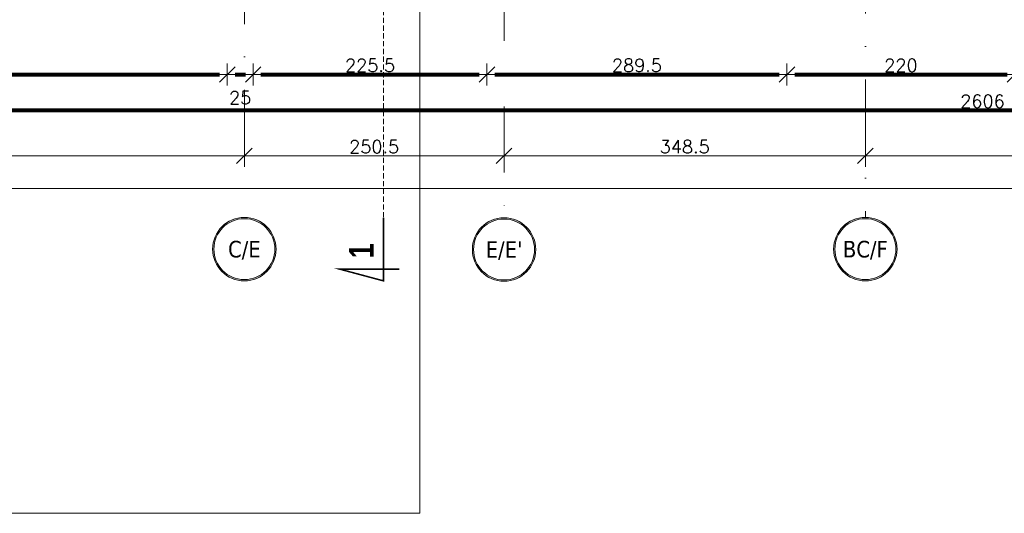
# Model space of a CAD drawing. Header units: metres. Extents: x 7408630 to 15602436, y 5561464 to 13303678.
# Tile 12 of 256: x 7414145 to 7415095, y 5561550 to 5562027. Entities that reach past the tile are written whole.
import ezdxf
from ezdxf.enums import TextEntityAlignment as Align

# ---------------------------------------------------------------- set-up
doc = ezdxf.new("R2010")
doc.units = ezdxf.units.M
doc.header["$MEASUREMENT"] = 0
doc.linetypes.add('CARKOVANA', pattern=[7.5, 5, -2.5])
doc.linetypes.add('DASHDOT', pattern=[25.4, 12.7, -6.35, 0, -6.35])
for name, color, linetype, lineweight in [('!! 0_ Opis', 8, 'Continuous', 13), ('!! 0_Opis_pom', 9, 'Continuous', 13), ('!! 0_Osie', 1, 'DASHDOT', 13), ('!! 1_OPIS POM NOWE', 140, 'Continuous', 5), ('!! wymiary osi', 250, 'Continuous', 5), ('0-osie-liniA', 14, 'DASHDOT', 5), ('0-osie-tx', 66, 'Continuous', 9), ('Granica', 112, 'Continuous', 80)]:
    doc.layers.add(name, color=color, linetype=linetype, lineweight=lineweight)
doc.layers.add('!! 0_ramki', color=66, linetype='Continuous', lineweight=9, plot=False)
doc.layers.add('!! 1_Wyburzenia', color=252, linetype='CARKOVANA', lineweight=13, true_color=0x696969)
doc.styles.add('ARIAL', font='tahoma.ttf')
doc.styles.add('STYLE7', font='ARIALNB.TTF')
doc.styles.add('TAHOMA', font='tahoma.ttf')
doc.styles.add('TXT', font='simplex.shx')
doc.dimstyles.new('DIM50', dxfattribs={"dimscale": 5, "dimtxt": 2, "dimasz": 1, "dimexe": 0, "dimexo": 0, "dimgap": 0.5, "dimtad": 1, "dimdec": 4, "dimrnd": 0.5, "dimdsep": 46, "dimtxsty": 'TXT', "dimblk": 'TICK1', "dimblk1": 'TICK1', "dimblk2": 'TICK1', "dimsah": 1, "dimcen": 0, "dimse1": 1, "dimse2": 1, "dimclrd": 1, "dimclre": 7, "dimclrt": 9, "dimadec": 0, "dimazin": 0, "dimtfac": 1, "dimtdec": 4, "dimtmove": 2, "dimatfit": 3, "dimldrblk": 'TICK1', "dimfxl": 1, "dimtolj": 1, "dimarcsym": 0})

# ---------------------------------------------------------------- blocks, each defined once
blk = doc.blocks.new('*U430')
h = blk.add_hatch(color=256)
edge = h.paths.add_edge_path()
edge.add_arc((0, 0), 30.6, 0, 360)
edge = h.paths.add_edge_path(flags=17)
edge.add_arc((0, 0), 29.4, 0, 360)
for radius in [30.6, 29.4]:
    blk.add_circle((0, 0), radius)
at = {"style": 'TAHOMA', "flags": 8}
blk.add_attdef('ANSICHTSNUMMER', text='', height=16, dxfattribs=at).set_placement((0, 0), align=Align.MIDDLE_CENTER)
blk = doc.blocks.new('TICK1')
at = {"color": 0}
for p, q in [((0, -1.4), (0, 1.4)), ((0, 0), (-1, 0))]:
    blk.add_line(p, q, dxfattribs=at)
at = {"color": 2}
blk.add_line((-1, -1), (1, 1), dxfattribs=at)
blk = doc.blocks.new('*D1019')
at = {"layer": '!! wymiary osi', "color": 1, "lineweight": -2, "transparency": 16777216}
blk.add_line((54565.21, -199832.76), (49213.71, -199832.76), dxfattribs=at)
at = {"layer": 'DEFPOINTS', "color": 0, "transparency": 16777216}
for p in [(49206.21, -199832.76), (49206.21, -199860.82), (54572.71, -199862.35)]:
    blk.add_point(p, dxfattribs=at)
at = {"layer": '!! wymiary osi', "color": 1, "lineweight": -2, "transparency": 16777216, "xscale": 7.5, "yscale": 7.5, "zscale": 7.5, "rotation": 180}
blk.add_blockref('TICK1', (49206.21, -199832.76), dxfattribs=at)
at = {"layer": '!! wymiary osi', "color": 1, "lineweight": -2, "transparency": 16777216, "xscale": 7.5, "yscale": 7.5, "zscale": 7.5}
blk.add_blockref('TICK1', (54572.71, -199832.76), dxfattribs=at)
at = {"layer": '!! wymiary osi', "color": 9, "transparency": 16777216, "insert": (51889.46, -199824.01), "char_height": 12.5, "attachment_point": 5, "style": 'TXT'}
blk.add_mtext('\\A1;5366.5', dxfattribs=at)
blk = doc.blocks.new('*D1032')
at = {"layer": '!! wymiary osi', "color": 1, "lineweight": -2, "transparency": 16777216}
blk.add_line((52030.21, -199801.36), (52584.71, -199801.36), dxfattribs=at)
at = {"layer": 'DEFPOINTS', "color": 0, "transparency": 16777216}
for p in [(52022.71, -199801.36), (52592.21, -199801.36), (52592.21, -199801.36)]:
    blk.add_point(p, dxfattribs=at)
at = {"layer": '!! wymiary osi', "color": 1, "lineweight": -2, "transparency": 16777216, "xscale": 7.5, "yscale": 7.5, "zscale": 7.5, "rotation": 180}
blk.add_blockref('TICK1', (52022.71, -199801.36), dxfattribs=at)
at = {"layer": '!! wymiary osi', "color": 1, "lineweight": -2, "transparency": 16777216, "xscale": 7.5, "yscale": 7.5, "zscale": 7.5}
blk.add_blockref('TICK1', (52592.21, -199801.36), dxfattribs=at)
at = {"layer": '!! wymiary osi', "color": 9, "transparency": 16777216, "insert": (52307.46, -199792.61), "char_height": 12.5, "attachment_point": 5, "style": 'TXT'}
blk.add_mtext('\\A1;569.5', dxfattribs=at)
blk = doc.blocks.new('*D1033')
at = {"layer": '!! wymiary osi', "color": 1, "lineweight": -2, "transparency": 16777216}
blk.add_line((52599.71, -199801.36), (52835.21, -199801.36), dxfattribs=at)
at = {"layer": 'DEFPOINTS', "color": 0, "transparency": 16777216}
for p in [(52592.21, -199801.36), (52842.71, -199801.36), (52842.71, -199801.36)]:
    blk.add_point(p, dxfattribs=at)
at = {"layer": '!! wymiary osi', "color": 1, "lineweight": -2, "transparency": 16777216, "xscale": 7.5, "yscale": 7.5, "zscale": 7.5, "rotation": 180}
blk.add_blockref('TICK1', (52592.21, -199801.36), dxfattribs=at)
at = {"layer": '!! wymiary osi', "color": 1, "lineweight": -2, "transparency": 16777216, "xscale": 7.5, "yscale": 7.5, "zscale": 7.5}
blk.add_blockref('TICK1', (52842.71, -199801.36), dxfattribs=at)
at = {"layer": '!! wymiary osi', "color": 9, "transparency": 16777216, "insert": (52717.46, -199792.61), "char_height": 12.5, "attachment_point": 5, "style": 'TXT'}
blk.add_mtext('\\A1;250.5', dxfattribs=at)
blk = doc.blocks.new('*D1034')
at = {"layer": '!! wymiary osi', "color": 1, "lineweight": -2, "transparency": 16777216}
blk.add_line((52850.21, -199801.36), (53183.71, -199801.36), dxfattribs=at)
at = {"layer": 'DEFPOINTS', "color": 0, "transparency": 16777216}
for p in [(52842.71, -199801.36), (53191.21, -199801.36), (53191.21, -199801.36)]:
    blk.add_point(p, dxfattribs=at)
at = {"layer": '!! wymiary osi', "color": 1, "lineweight": -2, "transparency": 16777216, "xscale": 7.5, "yscale": 7.5, "zscale": 7.5, "rotation": 180}
blk.add_blockref('TICK1', (52842.71, -199801.36), dxfattribs=at)
at = {"layer": '!! wymiary osi', "color": 1, "lineweight": -2, "transparency": 16777216, "xscale": 7.5, "yscale": 7.5, "zscale": 7.5}
blk.add_blockref('TICK1', (53191.21, -199801.36), dxfattribs=at)
at = {"layer": '!! wymiary osi', "color": 9, "transparency": 16777216, "insert": (53016.96, -199792.61), "char_height": 12.5, "attachment_point": 5, "style": 'TXT'}
blk.add_mtext('\\A1;348.5', dxfattribs=at)
blk = doc.blocks.new('*D1035')
at = {"layer": '!! wymiary osi', "color": 1, "lineweight": -2, "transparency": 16777216}
blk.add_line((53198.71, -199801.36), (54565.21, -199801.36), dxfattribs=at)
at = {"layer": 'DEFPOINTS', "color": 0, "transparency": 16777216}
for p in [(53191.21, -199801.36), (54572.71, -199801.36), (54572.71, -199801.36)]:
    blk.add_point(p, dxfattribs=at)
at = {"layer": '!! wymiary osi', "color": 1, "lineweight": -2, "transparency": 16777216, "xscale": 7.5, "yscale": 7.5, "zscale": 7.5, "rotation": 180}
blk.add_blockref('TICK1', (53191.21, -199801.36), dxfattribs=at)
at = {"layer": '!! wymiary osi', "color": 1, "lineweight": -2, "transparency": 16777216, "xscale": 7.5, "yscale": 7.5, "zscale": 7.5}
blk.add_blockref('TICK1', (54572.71, -199801.36), dxfattribs=at)
at = {"layer": '!! wymiary osi', "color": 9, "transparency": 16777216, "insert": (53881.96, -199792.61), "char_height": 12.5, "attachment_point": 5, "style": 'TXT'}
blk.add_mtext('\\A1;1381.5', dxfattribs=at)
blk = doc.blocks.new('*D872')
at = {"layer": '!! wymiary osi', "color": 1, "lineweight": -2, "transparency": 16777216}
blk.add_line((74452.42, -199696.03), (77043.42, -199696.03), dxfattribs=at)
at = {"layer": 'DEFPOINTS', "color": 0, "transparency": 16777216}
for p in [(74444.92, -199507.59), (77050.92, -199518.91), (77050.92, -199696.03)]:
    blk.add_point(p, dxfattribs=at)
at = {"layer": '!! wymiary osi', "color": 1, "lineweight": -2, "transparency": 16777216, "xscale": 7.5, "yscale": 7.5, "zscale": 7.5, "rotation": 180}
blk.add_blockref('TICK1', (74444.92, -199696.03), dxfattribs=at)
at = {"layer": '!! wymiary osi', "color": 1, "lineweight": -2, "transparency": 16777216, "xscale": 7.5, "yscale": 7.5, "zscale": 7.5}
blk.add_blockref('TICK1', (77050.92, -199696.03), dxfattribs=at)
at = {"layer": '!! wymiary osi', "color": 9, "transparency": 16777216, "insert": (75747.92, -199687.28), "char_height": 12.5, "attachment_point": 5, "style": 'TXT'}
blk.add_mtext('\\A1;2606', dxfattribs=at)
blk = doc.blocks.new('*D875')
at = {"layer": '!! wymiary osi', "color": 1, "lineweight": -2, "transparency": 16777216}
blk.add_line((74482.42, -199661.43), (75011.92, -199661.43), dxfattribs=at)
at = {"layer": 'DEFPOINTS', "color": 0, "transparency": 16777216}
for p in [(74474.92, -199473.13), (75019.42, -199473.13), (75019.42, -199661.43)]:
    blk.add_point(p, dxfattribs=at)
at = {"layer": '!! wymiary osi', "color": 1, "lineweight": -2, "transparency": 16777216, "xscale": 7.5, "yscale": 7.5, "zscale": 7.5, "rotation": 180}
blk.add_blockref('TICK1', (74474.92, -199661.43), dxfattribs=at)
at = {"layer": '!! wymiary osi', "color": 1, "lineweight": -2, "transparency": 16777216, "xscale": 7.5, "yscale": 7.5, "zscale": 7.5}
blk.add_blockref('TICK1', (75019.42, -199661.43), dxfattribs=at)
at = {"layer": '!! wymiary osi', "color": 9, "transparency": 16777216, "insert": (74747.17, -199652.68), "char_height": 12.5, "attachment_point": 5, "style": 'TXT'}
blk.add_mtext('\\A1;544.5', dxfattribs=at)
blk = doc.blocks.new('*D876')
at = {"layer": '!! wymiary osi', "color": 1, "lineweight": -2, "transparency": 16777216}
blk.add_line((75026.92, -199661.43), (75036.92, -199661.43), dxfattribs=at)
at = {"layer": 'DEFPOINTS', "color": 0, "transparency": 16777216}
for p in [(75019.42, -199473.13), (75044.42, -199473.13), (75044.42, -199661.43)]:
    blk.add_point(p, dxfattribs=at)
at = {"layer": '!! wymiary osi', "color": 1, "lineweight": -2, "transparency": 16777216, "xscale": 7.5, "yscale": 7.5, "zscale": 7.5, "rotation": 180}
blk.add_blockref('TICK1', (75019.42, -199661.43), dxfattribs=at)
at = {"layer": '!! wymiary osi', "color": 1, "lineweight": -2, "transparency": 16777216, "xscale": 7.5, "yscale": 7.5, "zscale": 7.5}
blk.add_blockref('TICK1', (75044.42, -199661.43), dxfattribs=at)
at = {"layer": '!! wymiary osi', "color": 9, "transparency": 16777216, "insert": (75031.92, -199683.93), "char_height": 12.5, "attachment_point": 5, "style": 'TXT'}
blk.add_mtext('\\A1;25', dxfattribs=at)
blk = doc.blocks.new('*D877')
at = {"layer": '!! wymiary osi', "color": 1, "lineweight": -2, "transparency": 16777216}
blk.add_line((75051.92, -199661.43), (75262.42, -199661.43), dxfattribs=at)
at = {"layer": 'DEFPOINTS', "color": 0, "transparency": 16777216}
for p in [(75044.42, -199473.13), (75269.92, -199473.13), (75269.92, -199661.43)]:
    blk.add_point(p, dxfattribs=at)
at = {"layer": '!! wymiary osi', "color": 1, "lineweight": -2, "transparency": 16777216, "xscale": 7.5, "yscale": 7.5, "zscale": 7.5, "rotation": 180}
blk.add_blockref('TICK1', (75044.42, -199661.43), dxfattribs=at)
at = {"layer": '!! wymiary osi', "color": 1, "lineweight": -2, "transparency": 16777216, "xscale": 7.5, "yscale": 7.5, "zscale": 7.5}
blk.add_blockref('TICK1', (75269.92, -199661.43), dxfattribs=at)
at = {"layer": '!! wymiary osi', "color": 9, "transparency": 16777216, "insert": (75157.17, -199652.68), "char_height": 12.5, "attachment_point": 5, "style": 'TXT'}
blk.add_mtext('\\A1;225.5', dxfattribs=at)
blk = doc.blocks.new('*D878')
at = {"layer": '!! wymiary osi', "color": 1, "lineweight": -2, "transparency": 16777216}
blk.add_line((75277.42, -199661.43), (75551.8, -199661.43), dxfattribs=at)
at = {"layer": 'DEFPOINTS', "color": 0, "transparency": 16777216}
for p in [(75269.92, -199473.13), (75559.3, -199473.13), (75559.3, -199661.43)]:
    blk.add_point(p, dxfattribs=at)
at = {"layer": '!! wymiary osi', "color": 1, "lineweight": -2, "transparency": 16777216, "xscale": 7.5, "yscale": 7.5, "zscale": 7.5, "rotation": 180}
blk.add_blockref('TICK1', (75269.92, -199661.43), dxfattribs=at)
at = {"layer": '!! wymiary osi', "color": 1, "lineweight": -2, "transparency": 16777216, "xscale": 7.5, "yscale": 7.5, "zscale": 7.5}
blk.add_blockref('TICK1', (75559.3, -199661.43), dxfattribs=at)
at = {"layer": '!! wymiary osi', "color": 9, "transparency": 16777216, "insert": (75414.61, -199652.68), "char_height": 12.5, "attachment_point": 5, "style": 'TXT'}
blk.add_mtext('\\A1;289.5', dxfattribs=at)
blk = doc.blocks.new('*D879')
at = {"layer": '!! wymiary osi', "color": 1, "lineweight": -2, "transparency": 16777216}
blk.add_line((75566.8, -199661.43), (75771.8, -199661.43), dxfattribs=at)
at = {"layer": 'DEFPOINTS', "color": 0, "transparency": 16777216}
for p in [(75559.3, -199473.13), (75779.3, -199473.13), (75779.3, -199661.43)]:
    blk.add_point(p, dxfattribs=at)
at = {"layer": '!! wymiary osi', "color": 1, "lineweight": -2, "transparency": 16777216, "xscale": 7.5, "yscale": 7.5, "zscale": 7.5, "rotation": 180}
blk.add_blockref('TICK1', (75559.3, -199661.43), dxfattribs=at)
at = {"layer": '!! wymiary osi', "color": 1, "lineweight": -2, "transparency": 16777216, "xscale": 7.5, "yscale": 7.5, "zscale": 7.5}
blk.add_blockref('TICK1', (75779.3, -199661.43), dxfattribs=at)
at = {"layer": '!! wymiary osi', "color": 9, "transparency": 16777216, "insert": (75669.3, -199652.68), "char_height": 12.5, "attachment_point": 5, "style": 'TXT'}
blk.add_mtext('\\A1;220', dxfattribs=at)
blk = doc.blocks.new('BLOK OSI')
at = {"layer": '0-osie-liniA', "ltscale": 5}
for points in [[(53191.21142, -193626.89479), (53191.21142, -199860.81919)], [(52592.21142, -193637.0088), (52592.21142, -199860.81919)], [(52842.71142, -198101.5883), (52842.71142, -199860.81919)]]:
    blk.add_lwpolyline(points, dxfattribs=at)
at = {"layer": '0-osie-tx'}
ref = blk.add_blockref('*U430', (52592.21142, -199891.41919), dxfattribs=dict(at, rotation=180))
ref.add_attrib('ANSICHTSNUMMER', 'C/E', dxfattribs={"layer": '0', "height": 16, "style": 'TAHOMA', "flags": 8}).set_placement((52592.21142, -199891.41919), align=Align.MIDDLE_CENTER)
ref = blk.add_blockref('*U430', (52842.71142, -199891.75271), dxfattribs=dict(at, rotation=180))
ref.add_attrib('ANSICHTSNUMMER', "E/E'", dxfattribs={"layer": '0', "height": 16, "style": 'TAHOMA', "flags": 8}).set_placement((52842.71142, -199891.75271), align=Align.MIDDLE_CENTER)
ref = blk.add_blockref('*U430', (53191.21142, -199891.41919), dxfattribs=dict(at, rotation=180))
ref.add_attrib('ANSICHTSNUMMER', 'BC/F', dxfattribs={"layer": '0', "height": 16, "style": 'TAHOMA', "flags": 8}).set_placement((53191.21142, -199891.41919), align=Align.MIDDLE_CENTER)
at = {"layer": '!! wymiary osi'}
for base, p1, p2, picture, middle in [((52592.21142, -199801.35945), (52022.71142, -199801.35945), (52592.21142, -199801.35945), '*D1032', (52307.46142, -199792.60945)), ((52842.71142, -199801.35945), (52592.21142, -199801.35945), (52842.71142, -199801.35945), '*D1033', (52717.46142, -199792.60945)), ((53191.21142, -199801.35945), (52842.71142, -199801.35945), (53191.21142, -199801.35945), '*D1034', (53016.96142, -199792.60945)), ((54572.71142, -199801.35945), (53191.21142, -199801.35945), (54572.71142, -199801.35945), '*D1035', (53881.96142, -199792.60945)), ((49206.21142, -199832.75821), (54572.71142, -199862.35271), (49206.21142, -199860.81919), '*D1019', (51889.46142, -199824.00821))]:
    dim = blk.add_linear_dim(base=base, p1=p1, p2=p2, dimstyle='DIM50', dxfattribs=at)
    dim.commit()
    dim.dimension.update_dxf_attribs({"geometry": picture, "text_midpoint": middle})
blk = doc.blocks.new('A$C9c944097')
at = {"layer": '!! 0_ Opis', "color": 2, "const_width": 1.44}
blk.add_lwpolyline([(3793.16653, -5421.62172), (3793.16653, -5482.44732), (3751.10189, -5471.17614), (3808.37293, -5471.17614)], dxfattribs=at)
at = {"layer": '!! 0_ramki'}
blk.add_lwpolyline([(-371.78226, -2736.72437), (3828.21774, -2736.72437), (3828.21774, -5706.72437), (-371.78226, -5706.72437)], close=True, dxfattribs=at)
at = {"layer": '!! 1_Wyburzenia'}
blk.add_lwpolyline([(3793.16653, 726.38504), (3793.16653, -5421.62172)], dxfattribs=at)
at = {"layer": '!! 0_Osie'}
blk.add_blockref('BLOK OSI', (-48933.21142, 194439.57635), dxfattribs=at)
at = {"layer": '!! 0_ Opis', "color": 9, "style": 'STYLE7', "text_generation_flag": 6, "width": 0.95}
blk.add_text('1', height=24, rotation=270.00000016, dxfattribs=at).set_placement((3783.78266, -5460.60247))
at = {"layer": '!! 0_Opis_pom', "ltscale": 0.7, "style": 'ARIAL'}
for tag, p in [('B2,14', (2497.12282, -23.97252)), ('B2,12', (1965.56932, -35.77631)), ('B2,11', (1692.08817, -60.77765)), ('B2,16', (3818.15438, -63.71828)), ('B2,19.1', (5324.74708, -87.92078)), ('B2,17', (4129.82322, -93.25972)), ('B2,15', (3189.46558, -109.69496)), ('B2,10', (1351.71035, -111.25665)), ('A2,5', (1075.52681, -127.78965)), ('B2,13', (2272.99389, -121.89624)), ('B2,18', (4545.51277, -234.12017)), ('B2,19', (5775.76711, -239.42159)), ('A2,4', (318.83322, -329.3265)), ('A2.1', (994.53557, -353.44633)), ('B2.7', (3171.3557, -458.01164)), ('A2.2', (994.53557, -692.67095)), ('B2.2', (3599.26223, -690.3637)), ('B2,21', (4593.23787, -912.69388)), ('A2.3', (455.44717, -940.66614)), ('B2,9', (1798.58924, -939.09545)), ('B2,4', (3116.67143, -940.65712)), ('B2,3', (3297.35823, -941.16418)), ('B2,8', (2517.28573, -960.07338)), ('B2.1', (3927.81794, -970.24709)), ('B2,20', (5834.09772, -965.70749)), ('B2,5', (3309.56672, -1129.12418)), ('B2,6', (3122.36837, -1171.43557)), ('C2,2', (3435.86614, -1487.77973)), ('C2,1', (3957.73656, -2408.10352)), ('C2,3', (3457.72791, -2555.15039)), ('D1,1', (2554.19917, -3205.91504)), ('C2,4', (3866.78124, -3285.77383)), ('D1,4', (1780.27581, -3366.18103)), ('D1,6', (1380.86316, -3373.10994)), ('D1,3', (2098.36626, -3546.18257)), ('C2,5', (3178.15957, -3610.67242)), ('D1,5', (1914.6928, -3621.18339)), ('D1,2', (2201.15492, -3794.18451)), ('D1,7', (477.95048, -4408.76849)), ('D1,8', (338.43039, -4834.32895))]:
    blk.add_attdef(tag, text='', height=11.968, dxfattribs=at).set_placement(p, align=Align.MIDDLE_CENTER)
at = {"layer": '!! 1_OPIS POM NOWE', "style": 'ARIAL'}
for tag, p in [('C2.5B', (3593.7377, -3168.5911)), ('C2,5C', (3526.78796, -3281.02046)), ('C2.4', (3997.15534, -3347.99835)), ('E2,2', (2945.33506, -3413.31629)), ('C2,5A', (3566.4961, -3615.37865)), ('E2.9', (3984.52714, -3783.77287)), ('E2.7', (4645.53364, -3784.14655)), ('D1,2', (2903.25587, -3794.18451)), ('E2.2', (3405.83089, -4049.74196)), ('E2.8', (4380.36687, -4058.97571)), ('E2.6', (5154.87983, -4066.29138)), ('E2.1', (4427.07303, -4318.94156)), ('E2,3', (3401.59976, -4465.83792)), ('E2.4', (3758.95342, -4705.0924)), ('E2.5', (5238.11734, -4786.79525))]:
    blk.add_attdef(tag, text='', height=11.968, dxfattribs=at).set_placement(p, align=Align.MIDDLE_CENTER)
at = {"layer": '!! wymiary osi'}
for base, p1, p2, picture, middle in [((3642.5, -5283.31311), (3098, -5095.01195), (3642.5, -5095.01195), '*D875', (3370.25, -5274.56311)), ((3667.5, -5283.31311), (3642.5, -5095.01195), (3667.5, -5095.01195), '*D876', (3655, -5305.81311)), ((3893, -5283.31311), (3667.5, -5095.01195), (3893, -5095.01195), '*D877', (3780.25, -5274.56311)), ((4182.37409, -5283.31311), (3893, -5095.01195), (4182.37409, -5095.01195), '*D878', (4037.68705, -5274.56311)), ((4402.37409, -5283.31311), (4182.37409, -5095.01195), (4402.37409, -5095.01195), '*D879', (4292.37409, -5274.56311)), ((5674, -5317.91546), (3067.99901, -5129.47213), (5674, -5140.7952), '*D872', (4370.99951, -5309.16546))]:
    dim = blk.add_linear_dim(base=base, p1=p1, p2=p2, dimstyle='DIM50', dxfattribs=at)
    dim.commit()
    dim.dimension.update_dxf_attribs({"geometry": picture, "text_midpoint": middle, "insert": (-71376.92327, 194378.11618)})

msp = doc.modelspace()

# ---------------------------------------------------------------- block references
at = {"layer": 'Granica'}
msp.add_blockref('A$C9c944097', (7410702.59401, 5567256.9858), dxfattribs=at)

doc.saveas('drawing.dxf')
